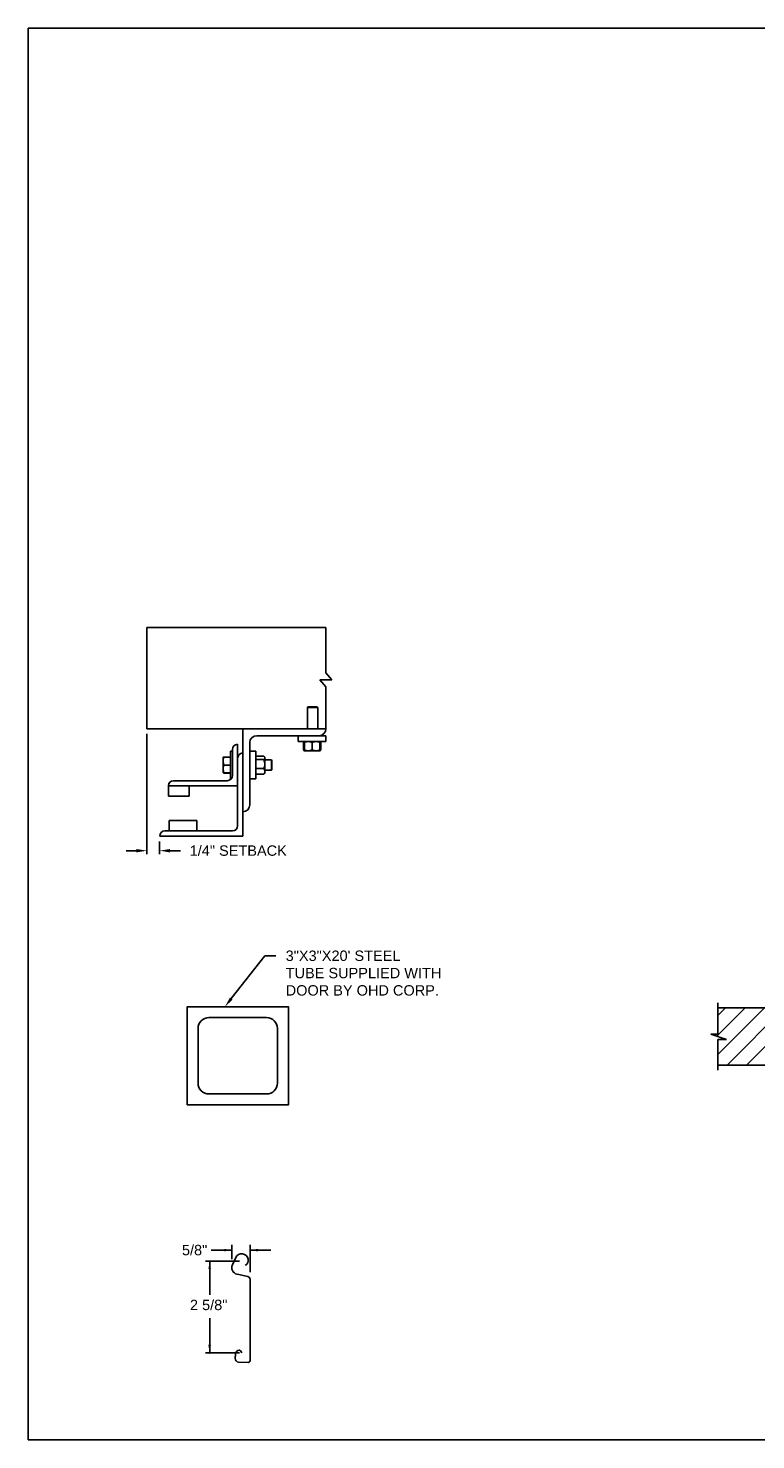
# Model space of a CAD drawing. Header units: inches. Extents: x 169.6 to 213.7, y 195.1 to 266.5.
# Tile 50 of 53: x 169.6 to 176.2, y 253.2 to 265.9. Entities that reach past the tile are written whole.
import ezdxf
from ezdxf import colors
from ezdxf.entities.mleader import LeaderData, LeaderLine
from ezdxf.math import Vec2, Vec3

# ---------------------------------------------------------------- set-up
doc = ezdxf.new("R2010")
doc.units = ezdxf.units.IN
doc.header["$LTSCALE"] = 0.25
doc.header["$MEASUREMENT"] = 0
for name, color, linetype in [('ANNOTATIONS', 1, 'Continuous'), ('DETAILS', 4, 'Continuous'), ('PUSH UP', 7, 'Continuous')]:
    doc.layers.add(name, color=color, linetype=linetype)
doc.styles.add('ARIAL', font='arial.ttf', dxfattribs={"height": 0.09375})
doc.dimstyles.new('STANDARD$0', dxfattribs={"dimtxt": 0.09375, "dimasz": 0.09375, "dimexe": 0.03125, "dimexo": 0.046875, "dimgap": 0.09, "dimtad": 0, "dimtih": 1, "dimtoh": 1, "dimdec": 4, "dimzin": 0, "dimdsep": 46, "dimtxsty": 'ARIAL', "dimcen": 0.09, "dimadec": 0, "dimazin": 0, "dimtfac": 1, "dimtdec": 4, "dimtofl": 0, "dimtmove": 0, "dimatfit": 1, "dimfxl": 1, "dimtolj": 1, "dimtzin": 0, "dimarcsym": 0})

# ---------------------------------------------------------------- blocks, each defined once
blk = doc.blocks.new('*D3')
at = {"layer": 'ANNOTATIONS', "color": 0, "lineweight": -2, "transparency": 16777216}
for p, q in [((170.659, 259.565), (170.659, 258.481)), ((170.774, 258.596), (170.774, 258.481)), ((170.565, 258.512), (170.472, 258.512)), ((170.868, 258.512), (170.962, 258.512))]:
    blk.add_line(p, q, dxfattribs=at)
at = {"layer": 'ANNOTATIONS', "color": 0, "transparency": 16777216}
for points in [[(170.565, 258.527), (170.565, 258.496), (170.659, 258.512)], [(170.868, 258.527), (170.868, 258.496), (170.774, 258.512)]]:
    blk.add_solid(points, dxfattribs=at)
at = {"layer": 'defpoints', "color": 0, "transparency": 16777216}
for p in [(170.659, 259.612), (170.774, 258.643), (170.774, 258.512)]:
    blk.add_point(p, dxfattribs=at)
at = {"layer": 'ANNOTATIONS', "color": 0, "transparency": 16777216, "insert": (171.483, 258.512), "char_height": 0.09375, "attachment_point": 5, "style": 'ARIAL'}
blk.add_mtext('\\A1;1/4" SETBACK', dxfattribs=at)

msp = doc.modelspace()

# ---------------------------------------------------------------- hatches: boundary and pattern name
at = {"layer": 'PUSH UP'}
h = msp.add_hatch(dxfattribs=at)
h.set_pattern_fill('ANSI31', color=256, style=0)
h.set_pattern_definition([(45, (-19.06376, -0.2492), (-0.08838835, 0.08838835), [])])
h.paths.add_polyline_path([(176.49639, 257.09327), (175.80889, 257.09327), (175.80889, 256.85607), (175.74478, 256.85607), (175.88685, 256.80916), (175.80889, 256.80916), (175.80889, 256.57764), (176.49639, 256.57764), (176.49639, 256.74015)])

# ---------------------------------------------------------------- linework, layer by layer
at = {"layer": 'ANNOTATIONS'}
for p, q in [((171.42624, 254.90811), (171.23874, 254.90811)), ((171.42624, 254.82635), (171.42624, 254.95498)), ((171.59076, 254.708), (171.59076, 254.95498)), ((171.59076, 254.90811), (171.77826, 254.90811)), ((171.49457, 254.80767), (171.18677, 254.80767)), ((171.22525, 254.80767), (171.22525, 254.50611)), ((171.22525, 253.98046), (171.22525, 254.29515)), ((171.49457, 253.98046), (171.18677, 253.98046))]:
    msp.add_line(p, q, dxfattribs=at)
for p in [(171.55494, 254.77616), (171.22525, 254.05496), (171.22525, 253.98046)]:
    msp.add_point(p, dxfattribs=at)
for points in [[(171.35592, 254.89639), (171.35592, 254.91983), (171.42624, 254.90811)], [(171.66108, 254.91983), (171.66108, 254.89639), (171.59076, 254.90811)], [(171.23697, 254.73735), (171.21352, 254.73735), (171.22525, 254.80767)], [(171.23697, 254.05078), (171.21352, 254.05078), (171.22525, 253.98046)]]:
    msp.add_solid(points, dxfattribs=at)
at = {"layer": 'defpoints'}
msp.add_lwpolyline([(189.05875, 253.19707), (169.58887, 253.19707), (169.58887, 265.93218), (189.05875, 265.93218)], close=True, dxfattribs=at)
at = {"layer": 'DETAILS'}
for p, q in [((172.21802, 260.05256), (172.32668, 260.05256)), ((172.27235, 259.9893), (172.21802, 260.05256)), ((172.32668, 260.05256), (172.27235, 260.11581)), ((172.11086, 259.80881), (172.10625, 259.8042)), ((172.10625, 259.61206), (172.10625, 259.8042)), ((172.10625, 259.8042), (172.2, 259.8042)), ((172.11086, 259.80881), (172.1954, 259.80881)), ((172.1954, 259.80881), (172.2, 259.8042)), ((172.2, 259.8042), (172.2, 259.61206)), ((171.52434, 258.64331), (171.52434, 259.61206)), ((171.64934, 259.54956), (172.27434, 259.54956)), ((172.02434, 259.49631), (172.02434, 259.54956)), ((172.27434, 259.54956), (172.27434, 259.49631)), ((171.43059, 259.42456), (171.43059, 259.19018)), ((171.47746, 259.47143), (171.47746, 258.73706)), ((171.58684, 258.92456), (171.58684, 259.48706)), ((172.27434, 259.49631), (172.02434, 259.49631)), ((172.07335, 259.48873), (172.07028, 259.48693)), ((172.07028, 259.48693), (172.07028, 259.42256)), ((172.07335, 259.42076), (172.07028, 259.42256)), ((172.07244, 259.48693), (172.07244, 259.42256)), ((172.07681, 259.42021), (172.07244, 259.42256)), ((172.07587, 259.49358), (172.07886, 259.49616)), ((172.07903, 259.41318), (172.07587, 259.4159)), ((172.07903, 259.48821), (172.07639, 259.48693)), ((172.07639, 259.48693), (172.07639, 259.42256)), ((172.07903, 259.42128), (172.07639, 259.42256)), ((172.07903, 259.48693), (172.07903, 259.42256)), ((172.14934, 259.48693), (172.14934, 259.42256)), ((172.21965, 259.48693), (172.21965, 259.42256)), ((172.22228, 259.48693), (172.22228, 259.42256)), ((172.22624, 259.48693), (172.22624, 259.42256)), ((172.2284, 259.48693), (172.2284, 259.42256)), ((171.34659, 259.35424), (171.3466, 259.35426)), ((171.34659, 259.35424), (171.34659, 259.35424)), ((171.34659, 259.21362), (171.34659, 259.35424)), ((171.41209, 259.35614), (171.35287, 259.35614)), ((171.41209, 259.35541), (171.35287, 259.35541)), ((171.41209, 259.35537), (171.35287, 259.35537)), ((171.41209, 259.35515), (171.35287, 259.35515)), ((171.41209, 259.35431), (171.35287, 259.35431)), ((171.41209, 259.40893), (171.43059, 259.40893)), ((171.41209, 259.40893), (171.41209, 259.15893)), ((171.58684, 259.40893), (171.64009, 259.40893)), ((171.64009, 259.40893), (171.64009, 259.15893)), ((171.64009, 259.35424), (171.64209, 259.35424)), ((171.64209, 259.20343), (171.64209, 259.36443)), ((171.64209, 259.36443), (171.71384, 259.36443)), ((171.64209, 259.33333), (171.71384, 259.33333)), ((171.71821, 259.36005), (171.72321, 259.35424)), ((171.72321, 259.21362), (171.72321, 259.35424)), ((171.72321, 259.33081), (171.78248, 259.33081)), ((171.78248, 259.33081), (171.78709, 259.3262)), ((171.78248, 259.33081), (171.78248, 259.23706)), ((171.78709, 259.3262), (171.78709, 259.24166)), ((172.07903, 259.41318), (172.21965, 259.41318)), ((171.34659, 259.21362), (171.34659, 259.21362)), ((171.3466, 259.21359), (171.3466, 259.2136)), ((171.34661, 259.21359), (171.3466, 259.21359)), ((171.34664, 259.21353), (171.34661, 259.21359)), ((171.35264, 259.21355), (171.35287, 259.21271)), ((171.35264, 259.21255), (171.35287, 259.21172)), ((171.41209, 259.28406), (171.35287, 259.28406)), ((171.41209, 259.21369), (171.35287, 259.21369)), ((171.41209, 259.21355), (171.35287, 259.21355)), ((171.41209, 259.21271), (171.35287, 259.21271)), ((171.41209, 259.2125), (171.35287, 259.2125)), ((171.41209, 259.21245), (171.35287, 259.21245)), ((171.41209, 259.21172), (171.35287, 259.21172)), ((171.64209, 259.21362), (171.64009, 259.21362)), ((171.64209, 259.25283), (171.71384, 259.25283)), ((171.64209, 259.20343), (171.71384, 259.20343)), ((171.72321, 259.21362), (171.71821, 259.20781)), ((171.78248, 259.23706), (171.72321, 259.23706)), ((171.78709, 259.24166), (171.78248, 259.23706)), ((170.85246, 259.09984), (170.85246, 259.00268)), ((170.85246, 259.09643), (171.47746, 259.09643)), ((171.38371, 259.14331), (170.89934, 259.14331)), ((171.03996, 259.00268), (171.03996, 259.09643)), ((171.41865, 259.15893), (171.41209, 259.15893)), ((171.64009, 259.15893), (171.58684, 259.15893)), ((170.85246, 259.00268), (171.03996, 259.00268)), ((171.11028, 258.78393), (170.86028, 258.78393)), ((170.86028, 258.78393), (170.86028, 258.69018)), ((171.11028, 258.69018), (171.11028, 258.78393)), ((171.43059, 258.69018), (170.82121, 258.69018)), ((170.77434, 258.64331), (171.52434, 258.64331))]:
    msp.add_line(p, q, dxfattribs=at)
for points in [[(172.27235, 260.11581), (172.27235, 260.52406), (170.65901, 260.52406), (170.65901, 259.61206), (172.27434, 259.61206)], [(172.27235, 259.61206), (172.27235, 259.9893)]]:
    msp.add_lwpolyline(points, dxfattribs=at)
at = {"layer": 'DETAILS', "linetype": 'Continuous'}
msp.add_lwpolyline([(171.02267, 256.21886), (171.93492, 256.21886), (171.93492, 257.10362), (171.02267, 257.10362)], close=True, dxfattribs=at)
msp.add_lwpolyline([(171.73889, 256.31688, 0.41421356), (171.8369, 256.4149), (171.8369, 256.90759, 0.41421356), (171.73889, 257.0056), (171.2187, 257.0056, 0.41421356), (171.12068, 256.90759), (171.12068, 256.4149, 0.41421356), (171.2187, 256.31688)], format="xyb", close=True, dxfattribs=at)
at = {"layer": 'DETAILS'}
msp.add_lwpolyline([(171.54457, 254.77097, 0.33746117), (171.5715, 254.80903), (171.57118, 254.82691, 0.73725505), (171.46103, 254.84177), (171.43022, 254.77535, 0.47976839), (171.47203, 254.69103), (171.57045, 254.66946, -0.21720182), (171.59076, 254.6455), (171.59076, 254.57682), (171.59076, 253.91079, -0.36619075), (171.57102, 253.89537), (171.48636, 253.89809, -0.41028649), (171.45509, 253.9316), (171.45703, 253.9689, -0.37745755), (171.49086, 254.00522, -0.31905635), (171.50274, 253.99974), (171.51381, 253.98046)], format="xyb", dxfattribs=at)
for centre, radius, start, end in [((171.64934, 259.48706), 0.0625, 90, 180), ((172.21184, 259.61206), 0.0625, 270, 0), ((171.47746, 259.42456), 0.04688, 90, 180), ((171.52434, 259.34643), 0.04688, 90, 180), ((171.38371, 259.19018), 0.04688, 270, 0), ((170.89769, 259.09807), 0.04527, 87.917978, 177.754387), ((170.89934, 259.09643), 0.04688, 90, 180), ((171.52434, 258.92456), 0.0625, 270, 0), ((170.82121, 258.64331), 0.04688, 90, 180), ((171.43059, 258.73706), 0.04688, 270, 0)]:
    msp.add_arc(centre, radius, start, end, dxfattribs=at)
for points, knots in [([(172.07028, 259.48693), (172.07209, 259.4898), (172.07391, 259.49268), (172.07586, 259.49357), (172.07587, 259.49357)], [0, 0, 0, 0, 0.99332562, 1, 1, 1, 1]), ([(172.07028, 259.42256), (172.07209, 259.41969), (172.07391, 259.4168), (172.07586, 259.41592), (172.07587, 259.41591)], [0, 0, 0, 0, 0.99332562, 1, 1, 1, 1]), ([(172.07244, 259.48693), (172.07311, 259.4883), (172.07471, 259.49153), (172.07646, 259.49447), (172.07755, 259.49495), (172.07766, 259.495)], [0, 0, 0, 0, 0.39860917, 0.94310679, 1, 1, 1, 1]), ([(172.07903, 259.49024), (172.07851, 259.49004), (172.07625, 259.4892), (172.0741, 259.48792), (172.07244, 259.48693)], [0, 0, 0, 0, 0.22784114, 1, 1, 1, 1]), ([(172.07244, 259.42256), (172.07311, 259.42119), (172.07471, 259.41796), (172.07646, 259.41502), (172.07755, 259.41454), (172.07766, 259.41449)], [0, 0, 0, 0, 0.39860917, 0.94310679, 1, 1, 1, 1]), ([(172.07639, 259.42256), (172.07663, 259.42117), (172.07719, 259.41789), (172.07802, 259.41441), (172.07861, 259.41386), (172.07886, 259.41363)], [0, 0, 0, 0, 0.30001685, 0.70983799, 1, 1, 1, 1]), ([(172.11418, 259.49631), (172.10926, 259.49595), (172.09924, 259.49522), (172.08759, 259.49102), (172.08096, 259.48785), (172.07903, 259.48693)], [0, 0, 0, 0, 0.40629057, 0.82726642, 1, 1, 1, 1]), ([(172.07903, 259.48693), (172.07903, 259.48832), (172.07903, 259.49162), (172.07903, 259.49542), (172.07903, 259.49601), (172.07903, 259.49631)], [0, 0, 0, 0, 0.26545991, 0.62807649, 1, 1, 1, 1]), ([(172.11418, 259.41318), (172.10926, 259.41354), (172.09924, 259.41426), (172.08759, 259.41847), (172.08096, 259.42164), (172.07903, 259.42256)], [0, 0, 0, 0, 0.40629057, 0.82726642, 1, 1, 1, 1]), ([(172.07903, 259.42256), (172.07903, 259.42116), (172.07903, 259.41787), (172.07903, 259.41407), (172.07903, 259.41348), (172.07903, 259.41318)], [0, 0, 0, 0, 0.26545991, 0.62807649, 1, 1, 1, 1]), ([(172.14934, 259.48693), (172.14387, 259.48939), (172.13274, 259.49441), (172.12058, 259.49629), (172.11435, 259.49631), (172.11418, 259.49631)], [0, 0, 0, 0, 0.48434141, 0.98632773, 1, 1, 1, 1]), ([(172.14934, 259.42256), (172.14387, 259.42009), (172.13274, 259.41508), (172.12058, 259.4132), (172.11435, 259.41318), (172.11418, 259.41318)], [0, 0, 0, 0, 0.48434141, 0.98632773, 1, 1, 1, 1]), ([(172.18449, 259.49631), (172.17957, 259.49595), (172.16955, 259.49522), (172.1579, 259.49102), (172.15127, 259.48785), (172.14934, 259.48693)], [0, 0, 0, 0, 0.40629057, 0.82726642, 1, 1, 1, 1]), ([(172.18449, 259.41318), (172.17957, 259.41354), (172.16955, 259.41426), (172.1579, 259.41847), (172.15127, 259.42164), (172.14934, 259.42256)], [0, 0, 0, 0, 0.40629057, 0.82726642, 1, 1, 1, 1]), ([(172.21965, 259.48693), (172.21418, 259.48939), (172.20305, 259.49441), (172.19089, 259.49629), (172.18466, 259.49631), (172.18449, 259.49631)], [0, 0, 0, 0, 0.48434141, 0.98632773, 1, 1, 1, 1]), ([(172.21965, 259.42256), (172.21418, 259.42009), (172.20305, 259.41508), (172.19089, 259.4132), (172.18466, 259.41318), (172.18449, 259.41318)], [0, 0, 0, 0, 0.48434141, 0.98632773, 1, 1, 1, 1]), ([(172.21965, 259.48693), (172.21965, 259.48832), (172.21965, 259.49162), (172.21965, 259.49542), (172.21965, 259.49601), (172.21965, 259.49631)], [0, 0, 0, 0, 0.26545991, 0.62807649, 1, 1, 1, 1]), ([(172.21965, 259.42256), (172.21965, 259.42116), (172.21965, 259.41787), (172.21965, 259.41407), (172.21965, 259.41348), (172.21965, 259.41318)], [0, 0, 0, 0, 0.26545991, 0.62807649, 1, 1, 1, 1]), ([(172.21982, 259.496), (172.22012, 259.49559), (172.2208, 259.49468), (172.22162, 259.49092), (172.22212, 259.48792), (172.22228, 259.48693)], [0, 0, 0, 0, 0.36178326, 0.79041419, 1, 1, 1, 1]), ([(172.21982, 259.41349), (172.22012, 259.4139), (172.2208, 259.41481), (172.22162, 259.41857), (172.22212, 259.42157), (172.22228, 259.42256)], [0, 0, 0, 0, 0.36127383, 0.7902469, 1, 1, 1, 1]), ([(172.22102, 259.49485), (172.22129, 259.4947), (172.2226, 259.49396), (172.22434, 259.49089), (172.22577, 259.48791), (172.22624, 259.48693)], [0, 0, 0, 0, 0.15175447, 0.72144224, 1, 1, 1, 1]), ([(172.22102, 259.41463), (172.22129, 259.41479), (172.2226, 259.41552), (172.22434, 259.4186), (172.22577, 259.42158), (172.22624, 259.42256)], [0, 0, 0, 0, 0.15175447, 0.72144224, 1, 1, 1, 1]), ([(172.2284, 259.48693), (172.22659, 259.4898), (172.22477, 259.49268), (172.22281, 259.49357), (172.2228, 259.49357)], [0, 0, 0, 0, 0.99332562, 1, 1, 1, 1]), ([(172.2284, 259.42256), (172.22659, 259.41969), (172.22477, 259.4168), (172.22281, 259.41592), (172.2228, 259.41591)], [0, 0, 0, 0, 0.993325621, 1, 1, 1, 1]), ([(171.35287, 259.35431), (171.35111, 259.34861), (171.34757, 259.33709), (171.34692, 259.32519), (171.34659, 259.31919)], [0, 0, 0, 0, 0.49545796, 1, 1, 1, 1]), ([(171.34659, 259.35424), (171.3468, 259.35425), (171.34723, 259.35427), (171.34991, 259.35429), (171.35211, 259.35431), (171.35287, 259.35431)], [0, 0, 0, 0, 0.3928666, 0.79169603, 1, 1, 1, 1]), ([(171.34659, 259.31919), (171.3466, 259.31835), (171.34665, 259.31205), (171.34802, 259.30016), (171.35124, 259.28946), (171.35287, 259.28406)], [0, 0, 0, 0, 0.07010266, 0.53079095, 1, 1, 1, 1]), ([(171.35287, 259.35515), (171.35152, 259.35504), (171.34882, 259.3548), (171.34692, 259.3545), (171.34672, 259.35432), (171.34665, 259.35426)], [0, 0, 0, 0, 0.39883061, 0.80149747, 1, 1, 1, 1]), ([(171.35287, 259.35537), (171.35152, 259.35522), (171.34882, 259.35493), (171.34693, 259.35456), (171.34673, 259.35434), (171.34667, 259.35427)], [0, 0, 0, 0, 0.40277376, 0.80942169, 1, 1, 1, 1]), ([(171.35287, 259.35614), (171.35153, 259.35589), (171.34883, 259.35539), (171.34698, 259.35478), (171.34678, 259.35443), (171.34672, 259.35433)], [0, 0, 0, 0, 0.41812145, 0.84026469, 1, 1, 1, 1]), ([(171.71384, 259.36443), (171.71523, 259.36311), (171.71853, 259.36), (171.72233, 259.35481), (171.72292, 259.35087), (171.72321, 259.34888)], [0, 0, 0, 0, 0.26545991, 0.62807649, 1, 1, 1, 1]), ([(171.72321, 259.34888), (171.7232, 259.34852), (171.72314, 259.34619), (171.7216, 259.34185), (171.71785, 259.33704), (171.71483, 259.33425), (171.71384, 259.33333)], [0, 0, 0, 0, 0.06653229, 0.43528257, 0.81455084, 1, 1, 1, 1]), ([(171.71384, 259.33333), (171.7163, 259.32707), (171.72132, 259.31433), (171.7232, 259.30041), (171.72321, 259.29327), (171.72321, 259.29308)], [0, 0, 0, 0, 0.48434141, 0.98632773, 1, 1, 1, 1]), ([(171.72321, 259.29308), (171.72286, 259.28745), (171.72213, 259.27598), (171.71793, 259.26264), (171.71476, 259.25504), (171.71384, 259.25283)], [0, 0, 0, 0, 0.40629057, 0.82726642, 1, 1, 1, 1]), ([(171.35287, 259.28406), (171.35111, 259.27835), (171.34757, 259.26681), (171.34692, 259.25489), (171.34659, 259.24887)], [0, 0, 0, 0, 0.49545796, 1, 1, 1, 1]), ([(171.34659, 259.24887), (171.3466, 259.24804), (171.34665, 259.24172), (171.34802, 259.22981), (171.35124, 259.21909), (171.35287, 259.21369)], [0, 0, 0, 0, 0.070102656, 0.530790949, 1, 1, 1, 1]), ([(171.35287, 259.21369), (171.35211, 259.21368), (171.34993, 259.21367), (171.34725, 259.21365), (171.34681, 259.21363), (171.34659, 259.21362)], [0, 0, 0, 0, 0.2083045, 0.6015254, 1, 1, 1, 1]), ([(171.34659, 259.21362), (171.34666, 259.21361), (171.34687, 259.2136), (171.3488, 259.21358), (171.35151, 259.21356), (171.35287, 259.21355)], [0, 0, 0, 0, 0.22973043, 0.61267004, 1, 1, 1, 1]), ([(171.71384, 259.25283), (171.7163, 259.24899), (171.72132, 259.24117), (171.7232, 259.23263), (171.72321, 259.22825), (171.72321, 259.22813)], [0, 0, 0, 0, 0.484341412, 0.986327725, 1, 1, 1, 1]), ([(171.72321, 259.22813), (171.72286, 259.22467), (171.72213, 259.21763), (171.71793, 259.20945), (171.71476, 259.20479), (171.71384, 259.20343)], [0, 0, 0, 0, 0.40629057, 0.82726642, 1, 1, 1, 1]), ([(171.71805, 259.2079), (171.71764, 259.20733), (171.71653, 259.2058), (171.71488, 259.20434), (171.71384, 259.20343)], [0, 0, 0, 0, 0.37432244, 1, 1, 1, 1])]:
    msp.add_open_spline(points, degree=3, knots=knots, dxfattribs=at)
at = {"layer": 'PUSH UP', "linetype": 'Continuous'}
for p, q in [((175.80889, 256.85607), (175.80889, 257.14014)), ((175.88685, 256.80916), (175.74478, 256.85607)), ((175.74478, 256.85607), (175.80889, 256.85607)), ((175.80889, 256.53077), (175.80889, 256.80916)), ((175.80889, 256.80916), (175.88685, 256.80916))]:
    msp.add_line(p, q, dxfattribs=at)
at = {"layer": 'PUSH UP'}
for p, q in [((175.80889, 257.09327), (176.49639, 257.09327)), ((175.80889, 256.57764), (176.49639, 256.57764))]:
    msp.add_line(p, q, dxfattribs=at)

# ---------------------------------------------------------------- texts
at = {"layer": 'ANNOTATIONS', "style": 'ARIAL'}
msp.add_text('2 5/8"', height=0.09375, dxfattribs=at).set_placement((171.0474, 254.3666))
at = {"layer": 'ANNOTATIONS', "insert": (171.08939, 254.90811), "char_height": 0.09375, "attachment_point": 5, "style": 'ARIAL'}
msp.add_mtext('\\A1;5/8"', dxfattribs=at)

# ---------------------------------------------------------------- dimensions: what is measured, and where the dimension line sits
at = {"layer": 'ANNOTATIONS'}
dim = msp.add_linear_dim(base=(170.77434, 258.51182), p1=(170.65901, 259.61206), p2=(170.77434, 258.64331), text='1/4" SETBACK', dimstyle='STANDARD$0', override={"dimarcsym": 1}, dxfattribs=at)
dim.commit()
dim.dimension.update_dxf_attribs({"geometry": '*D3', "text_midpoint": (171.48273, 258.51182), "dimtype": 160})

# ---------------------------------------------------------------- leaders
ml = msp.add_multileader_mtext('Standard', dxfattribs=at)
ml.set_content('3"X3"X20\' STEEL TUBE SUPPLIED WITH DOOR BY OHD CORP.', color=256, style='ARIAL')
ml.set_leader_properties()
ml.build(insert=Vec2(0, 0))
ml.multileader.update_dxf_attribs({"dogleg_length": 0.36, "arrow_head_size": 0.09375})
ctx = ml.context
ctx.base_point, ctx.char_height, ctx.arrow_head_size, ctx.landing_gap_size, ctx.plane_origin = Vec3(171.8206, 257.56334), 0.09375, 0.09375, 0.09, Vec3(171.03557, 257.13011)
notes = []
notes.append((ctx, [(0, (1, 1, 0), (171.72265, 257.56334), (1, 0), 0.09796, [(0, [(171.36258, 257.10362)], 0, [])])]))
ctx.mtext.insert, ctx.mtext.width, ctx.mtext.flow_direction = Vec3(171.9106, 257.61101), 1.4026992, 5
for ctx, leaders in notes:
    for number, flags, end, landing, length, lines in leaders:
        leader = LeaderData()
        leader.index, (leader.has_last_leader_line, leader.has_dogleg_vector, leader.attachment_direction) = number, flags
        leader.last_leader_point, leader.dogleg_vector, leader.dogleg_length = Vec3(end), Vec3(landing), length
        for number, points, colour, breaks in lines:
            line = LeaderLine()
            line.index, line.vertices, line.color, line.breaks = number, Vec3.list(points), colors.encode_raw_color(colour), breaks
            leader.lines.append(line)
        ctx.leaders.append(leader)

doc.saveas('drawing.dxf')
